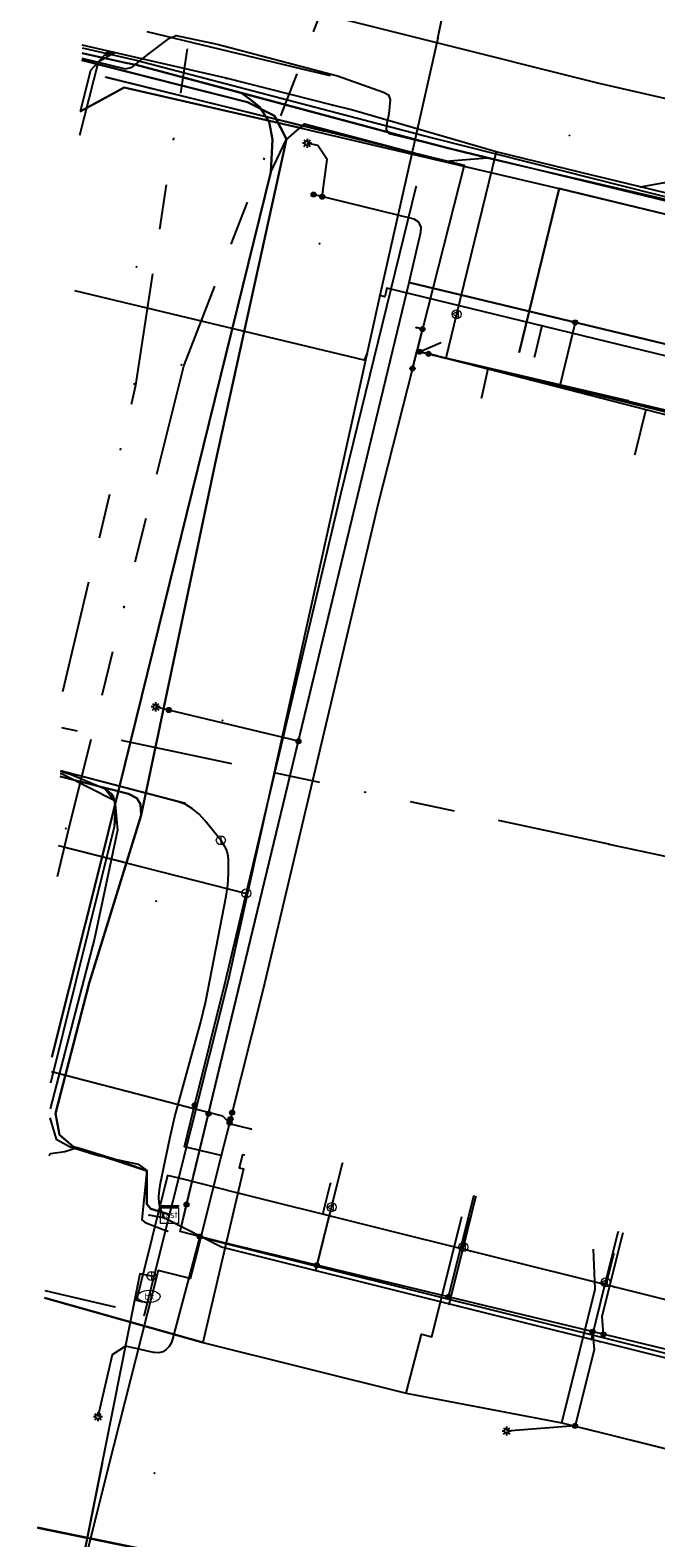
# Model space of a CAD drawing. Header units: metres. Extents: x 253430 to 254090, y 592748 to 593165.
# Tile 41 of 146: x 253438 to 253466, y 593046 to 593113. Entities that reach past the tile are written whole.
import ezdxf
from ezdxf.enums import TextEntityAlignment as Align
from ezdxf.lldxf.tags import DXFTag

# ---------------------------------------------------------------- set-up
doc = ezdxf.new("R2010")
doc.units = ezdxf.units.M
doc.linetypes.add('RI-OVERIG-SO', pattern=[17, 5, -2, 2, -2, 0, -2, 2, -2])
for name, color, linetype in [('B-WE-IE-MEUBILAIR-S', 7, 'Continuous'), ('B-WE-KL-DATA-G', 90, 'KL-DATA-SO'), ('B-WE-KL-DATA_DUCT-G', 90, 'Continuous'), ('B-WE-KL-DATA_HULPSTUK-S', 90, 'Continuous'), ('B-WE-KL-DATA_KABELBED-G', 90, 'Continuous'), ('B-WE-KL-DATA_MANTELBUIS-G', 90, 'Continuous'), ('B-WE-KL-ET_LS-G', 190, 'KL-LS-SO'), ('B-WE-KL-ET_LS_DUCT-G', 190, 'Continuous'), ('B-WE-KL-ET_LS_HULPSTUK-S', 190, 'Continuous'), ('B-WE-KL-ET_LS_KABELBED-G', 190, 'Continuous'), ('B-WE-KL-ET_LS_MANTELBUIS-G', 190, 'Continuous'), ('B-WE-KL-ET_MS-G', 130, 'KL-MS-SO'), ('B-WE-KL-ET_MS_DUCT-G', 130, 'Continuous'), ('B-WE-KL-ET_MS_KABELBED-G', 130, 'Continuous'), ('B-WE-KL-ET_MS_MANTELBUIS-G', 130, 'Continuous'), ('B-WE-KL-GAS_LD-G', 50, 'KL-GAS_LD-SO'), ('B-WE-KL-GAS_LD_HULPSTUK-S', 50, 'Continuous'), ('B-WE-KL-GAS_LD_MANTELBUIS-G', 50, 'Continuous'), ('B-WE-KL-WATER-G', 170, 'KL-WATER-SO'), ('B-WE-KL-WATER-S', 170, 'Continuous'), ('B-WE-KL-WATER_HULPSTUK-S', 170, 'Continuous'), ('B-WE-KL-WATER_MANTELBUIS-G', 170, 'Continuous'), ('B-WE-RI-VRIJVERVAL-G', 210, 'RI-OVERIG-SO'), ('B-WE-RI-VRIJVERVAL_HULPSTUK-S', 210, 'Continuous'), ('V-WE-KL-ET_MS_KABELBED-G', 130, 'V-CONTINUOUS-SO'), ('V-WE-KL-WATER-G', 170, 'V-KL-WATER-SO'), ('V-WE-KL-WATER_HULPSTUK-S', 170, 'Continuous')]:
    doc.layers.add(name, color=color, linetype=linetype)
doc.styles.add('NLCS-ISO', font='txt')
doc.styles.get("Standard").update_dxf_attribs({"font": 'simplex.shx'})
tags = doc.linetypes.add('KL-DATA-SO', pattern='A,4,-1,[101,NLCS.SHX,S=0.5,R=0,X=0,Y=0],-1,4,-1,["D",Standard,S=1,R=0,X=-0.25,Y=-0.5],-1.5', length=12.5).pattern_tags.tags
tags[18] = DXFTag(74, 10)
tags = doc.linetypes.add('KL-GAS_LD-SO', pattern='A,4,-1,[69,NLCS.SHX,S=0.5,R=0,X=0,Y=0],-1,4,-1,["L",Standard,S=1,R=0,X=0.25,Y=-0.5],-2', length=13).pattern_tags.tags
tags[18] = DXFTag(74, 10)
tags = doc.linetypes.add('KL-LS-SO', pattern='A,4,-1,[103,NLCS.SHX,S=0.75,R=0,X=0,Y=0],-1,4,-1,["L",Standard,S=1,R=0,X=0,Y=-0.5],-2', length=13).pattern_tags.tags
tags[18] = DXFTag(74, 10)
tags = doc.linetypes.add('KL-MS-SO', pattern='A,4,-1,[103,NLCS.SHX,S=0.75,R=0,X=0,Y=0],-1,4,-1,["M",Standard,S=1,R=0,X=0,Y=-0.5],-2', length=13).pattern_tags.tags
tags[18] = DXFTag(74, 10)
doc.linetypes.add('KL-WATER-SO', pattern='A,7,-0.5,[168,NLCS.SHX,S=0.75,R=0,X=0.75,Y=0],-2', length=9.5)
doc.linetypes.add('V-CONTINUOUS-SO', pattern='A,3.5,[24,NLCS.SHX,S=0.5,R=0,X=0,Y=0],3.5', length=7)
doc.linetypes.add('V-KL-WATER-SO', pattern='A,3.5,[24,NLCS.SHX,S=0.5,R=0,X=0,Y=0],3.5,-0.5,[168,NLCS.SHX,S=0.75,R=0,X=0.75,Y=0],-2', length=9.5)

# ---------------------------------------------------------------- blocks, each defined once
blk = doc.blocks.new('SKL-WTB_HULP_AFSLUITER-SO')
at = {"color": 0, "linetype": 'ByBlock', "lineweight": 18}
blk.add_lwpolyline([(0, 0.8), (0, -0.8)], dxfattribs=at)
blk.add_circle((0, 0), 1, dxfattribs=at)
at = {"color": 0, "linetype": 'ByBlock', "lineweight": 18, "style": 'NLCS-ISO', "flags": 1}
for tag, p in [('TYPE', (1.5, 0)), ('OMSCHRIJVING', (1.5, -3)), ('LABEL', (1.5, -1.5))]:
    blk.add_attdef(tag, p, '', height=1, dxfattribs=at)
blk = doc.blocks.new('SKL-WTB_HULP_OVERIG-SO')
at = {"color": 0, "linetype": 'ByBlock', "lineweight": 18}
for points in [[(-0.14, 0.14), (0.14, -0.14)], [(0.14, 0.14), (-0.14, -0.14)]]:
    blk.add_lwpolyline(points, dxfattribs=at)
at = {"color": 0, "linetype": 'ByBlock', "lineweight": 18, "style": 'NLCS-ISO', "flags": 1}
for tag, p in [('TYPE', (1.5, 0)), ('OMSCHRIJVING', (1.5, -3)), ('LABEL', (1.5, -1.5))]:
    blk.add_attdef(tag, p, '', height=1, dxfattribs=at)
blk = doc.blocks.new('SKL-WATER_BRANDKRAAN_BRANDPUT-SO')
at = {"color": 0, "linetype": 'ByBlock', "lineweight": 18}
blk.add_ellipse((0, 0), major_axis=(2.5, 0), ratio=0.54, dxfattribs=at)
at = {"color": 0, "linetype": 'ByBlock', "lineweight": 18, "style": 'NLCS-ISO'}
blk.add_text('bk', height=1.5, dxfattribs=at).set_placement((0.16, 0), align=Align.MIDDLE_CENTER)
blk = doc.blocks.new('SKL-WTB_HULP_KAST-SO')
at = {"color": 0, "linetype": 'ByBlock', "lineweight": 18}
for points in [[(-2, 2), (2, 2), (2, 1.68), (-2, 1.68)], [(-2, 1.52), (2, 1.52), (2, -2), (-2, -2)]]:
    blk.add_lwpolyline(points, close=True, dxfattribs=at)
at = {"color": 0, "linetype": 'ByBlock', "lineweight": 18, "style": 'NLCS-ISO'}
blk.add_text('kast', height=1.5, dxfattribs=at).set_placement((0, 0), align=Align.MIDDLE_CENTER)
at = {"color": 0, "linetype": 'ByBlock', "lineweight": 18, "style": 'NLCS-ISO', "flags": 1}
for tag, p in [('TYPE', (2.5, 0)), ('OMSCHRIJVING', (2.5, -3)), ('LABEL', (2.5, -1.5))]:
    blk.add_attdef(tag, p, '', height=1, dxfattribs=at)
blk = doc.blocks.new('SKL-WTB_HULP_MOF-SO')
at = {"linetype": 'ByBlock', "lineweight": 18}
h = blk.add_hatch(color=0, dxfattribs=at)
h.dxf.hatch_style = 1
h.paths.add_polyline_path([(-0.5625, 0, 1), (0.5625, 0, 1)])
at = {"color": 0, "linetype": 'ByBlock', "lineweight": 18}
blk.add_circle((0, 0), 0.5625, dxfattribs=at)
at = {"color": 0, "linetype": 'ByBlock', "lineweight": 18, "style": 'NLCS-ISO', "flags": 1}
for tag, p in [('TYPE', (1.5, 0)), ('OMSCHRIJVING', (1.5, -3)), ('LABEL', (1.5, -1.5))]:
    blk.add_attdef(tag, p, '', height=1, dxfattribs=at)
blk = doc.blocks.new('SKL-WTB_HULP_VERLOOP-SO')
at = {"color": 0, "linetype": 'ByBlock', "lineweight": 18}
for points in [[(0.44, 0.72), (-0.88, 0)], [(0.44, -0.72), (-0.88, 0)], [(0.44, -0.72), (0.44, 0.72)]]:
    blk.add_lwpolyline(points, dxfattribs=at)
blk.add_circle((0, 0), 1, dxfattribs=at)
at = {"color": 0, "linetype": 'ByBlock', "lineweight": 18, "style": 'NLCS-ISO', "flags": 1}
for tag, p in [('TYPE', (1.5, 0)), ('OMSCHRIJVING', (1.5, -3)), ('LABEL', (1.5, -1.5))]:
    blk.add_attdef(tag, p, '', height=1, dxfattribs=at)
blk = doc.blocks.new('SIE-MEUBILAIR_PAAL_LICHTMAST-SO')
for points in [[(-0.62, 0), (-1, 0)], [(-0.71, 0.71), (-0.44, 0.44)], [(0, 1), (0, 0.62)], [(0.44, 0.44), (0.71, 0.71)], [(1, 0), (0.62, 0)], [(-0.71, -0.71), (-0.44, -0.44)], [(0, -0.62), (0, -1)], [(0.44, -0.44), (0.71, -0.71)]]:
    blk.add_lwpolyline(points)
blk.add_circle((0, 0), 0.5)
blk = doc.blocks.new('SRI-HULP_OVERIG-SO')
at = {"color": 0, "linetype": 'ByBlock', "lineweight": 18}
for points in [[(-0.14, 0.14), (0.14, -0.14)], [(0.14, 0.14), (-0.14, -0.14)]]:
    blk.add_lwpolyline(points, dxfattribs=at)
at = {"color": 0, "linetype": 'ByBlock', "lineweight": 18, "style": 'NLCS-ISO', "flags": 1}
for tag, p in [('TYPE', (1.5, 0)), ('OMSCHRIJVING', (1.5, -3)), ('LABEL', (1.5, -1.5))]:
    blk.add_attdef(tag, p, '', height=1, dxfattribs=at)

msp = doc.modelspace()

# ---------------------------------------------------------------- linework, layer by layer
at = {"layer": 'B-WE-KL-DATA-G'}
for points in [[(253440.066, 593111.922), (253442.003, 593111.443), (253442.3, 593111.515), (253442.986, 593112.079), (253443.956, 593112.809), (253444.242, 593112.917), (253446.066, 593112.542), (253451.397, 593111.139), (253453.447, 593110.415), (253453.672, 593110.284), (253453.747, 593110.064), (253453.688, 593109.453), (253453.597, 593109.019), (253453.565, 593108.771), (253453.7, 593108.582), (253470.476, 593104.489), (253491.88, 593099.288), (253521.752, 593092.116), (253544.367, 593086.624), (253544.74, 593086.719), (253545.471, 593087.131), (253546.203, 593087.573), (253546.649, 593087.766), (253549.99, 593086.97)], [(253443.954, 593060.63), (253443.119, 593060.887), (253442.946, 593061.085), (253442.95, 593062.566), (253441.494, 593063.091), (253439.692, 593063.639), (253439.079, 593064.173), (253438.901, 593065.113), (253440.382, 593070.896), (253442.698, 593078.341), (253445.972, 593093.942), (253449.147, 593108.323), (253448.612, 593109.359), (253447.416, 593109.971), (253445.552, 593110.418), (253440.062, 593111.817)], [(253443.954, 593060.63), (253443.119, 593060.887), (253442.946, 593061.085), (253442.95, 593062.566), (253441.494, 593063.091), (253439.692, 593063.639), (253439.079, 593064.173), (253438.901, 593065.113), (253440.382, 593070.896), (253442.698, 593078.341), (253445.972, 593093.942), (253449.147, 593108.323), (253448.612, 593109.359), (253447.416, 593109.971), (253445.552, 593110.418), (253440.062, 593111.817)], [(253443.954, 593060.63), (253443.119, 593060.887), (253442.946, 593061.085), (253442.95, 593062.566), (253441.494, 593063.091), (253439.692, 593063.639), (253439.079, 593064.173), (253438.901, 593065.113), (253440.382, 593070.896), (253442.698, 593078.341), (253445.972, 593093.942), (253449.147, 593108.323), (253448.771, 593109.052), (253441.942, 593110.621), (253439.994, 593109.547)], [(253529.57, 593089.393), (253507.221, 593095.164), (253482.303, 593101.121), (253479.889, 593101.605), (253461.233, 593106.142), (253459.461, 593098.855)], [(253443.954, 593060.63), (253443.119, 593060.887), (253442.946, 593061.085), (253442.95, 593062.566), (253441.494, 593063.091), (253439.692, 593063.639), (253439.079, 593064.173), (253438.901, 593065.113), (253440.382, 593070.896), (253442.698, 593078.341), (253442.661, 593078.824), (253442.499, 593079.099), (253442.131, 593079.292), (253439.103, 593080.059)], [(253443.954, 593060.63), (253443.119, 593060.887), (253442.946, 593061.085), (253442.95, 593062.566), (253441.494, 593063.091), (253439.692, 593063.639), (253439.079, 593064.173), (253438.901, 593065.113), (253440.382, 593070.896), (253442.698, 593078.341), (253442.661, 593078.824), (253442.499, 593079.099), (253442.131, 593079.292), (253439.103, 593080.059)], [(253447.287, 593063.258), (253447.194, 593063.281), (253447.044, 593062.7), (253447.239, 593062.652), (253445.425, 593054.962), (253438.405, 593056.936)], [(253443.954, 593060.63), (253443.119, 593060.887), (253442.946, 593061.085), (253442.95, 593062.566), (253441.494, 593063.091), (253439.877, 593063.583), (253439.307, 593063.408), (253438.67, 593063.325), (253438.595, 593063.232)], [(253443.954, 593060.63), (253443.119, 593060.887), (253442.946, 593061.085), (253442.95, 593062.566), (253441.494, 593063.091), (253439.877, 593063.583), (253439.307, 593063.408), (253438.67, 593063.325), (253438.595, 593063.232)], [(253443.954, 593060.63), (253443.119, 593060.887), (253442.946, 593061.085), (253442.95, 593062.566), (253441.494, 593063.091), (253439.877, 593063.583), (253439.307, 593063.408), (253438.67, 593063.325), (253438.595, 593063.232)], [(253443.954, 593060.63), (253443.119, 593060.887), (253442.946, 593061.085), (253442.95, 593062.566), (253441.494, 593063.091), (253439.877, 593063.583), (253439.307, 593063.408), (253438.67, 593063.325), (253438.595, 593063.232)], [(253443.954, 593060.63), (253443.119, 593060.887), (253442.946, 593061.085), (253442.95, 593062.566), (253441.494, 593063.091), (253439.877, 593063.583), (253439.307, 593063.408), (253438.67, 593063.325), (253438.595, 593063.232)], [(253443.954, 593060.63), (253443.119, 593060.887), (253442.946, 593061.085), (253442.95, 593062.566), (253441.494, 593063.091), (253439.877, 593063.583), (253439.307, 593063.408), (253438.67, 593063.325), (253438.595, 593063.232)], [(253443.954, 593060.63), (253443.119, 593060.887), (253442.946, 593061.085), (253442.95, 593062.566), (253441.494, 593063.091), (253439.877, 593063.583), (253439.307, 593063.408), (253438.67, 593063.325), (253438.595, 593063.232)], [(253443.954, 593060.63), (253443.119, 593060.887), (253442.946, 593061.085), (253442.95, 593062.566), (253441.494, 593063.091), (253439.877, 593063.583), (253439.307, 593063.408), (253438.67, 593063.325), (253438.595, 593063.232)], [(253443.954, 593060.63), (253443.119, 593060.887), (253442.946, 593061.085), (253442.95, 593062.566), (253441.494, 593063.091), (253439.877, 593063.583), (253439.307, 593063.408), (253438.67, 593063.325), (253438.595, 593063.232)], [(253443.954, 593060.63), (253443.119, 593060.887), (253442.946, 593061.085), (253442.95, 593062.566), (253441.494, 593063.091), (253439.877, 593063.583), (253439.307, 593063.408), (253438.67, 593063.325), (253438.595, 593063.232)], [(253438.405, 593056.936), (253445.425, 593054.962), (253454.449, 593052.713), (253455.126, 593055.327), (253455.592, 593055.211), (253456.922, 593060.547)], [(253438.405, 593056.936), (253445.425, 593054.962), (253454.449, 593052.713), (253461.357, 593051.399), (253462.833, 593057.322), (253462.754, 593059.094)], [(253438.405, 593056.936), (253445.425, 593054.962), (253454.449, 593052.713), (253461.357, 593051.399), (253467.373, 593049.9), (253468.969, 593057.545)], [(253438.405, 593056.936), (253445.425, 593054.962), (253454.449, 593052.713), (253461.357, 593051.399), (253473.486, 593048.376), (253474.888, 593054.004)], [(253438.405, 593056.936), (253445.425, 593054.962), (253454.449, 593052.713), (253461.357, 593051.399), (253473.486, 593048.376), (253476.516, 593047.725), (253477.761, 593053.288)], [(253438.405, 593056.936), (253445.425, 593054.962), (253454.449, 593052.713), (253461.357, 593051.399), (253473.486, 593048.376), (253482.528, 593046.432), (253483.934, 593051.75)], [(253438.405, 593056.936), (253445.425, 593054.962), (253454.449, 593052.713), (253461.357, 593051.399), (253473.486, 593048.376), (253482.528, 593046.432), (253488.932, 593044.836), (253490.262, 593050.173)], [(253459.737, 593042.315), (253438.097, 593046.744)]]:
    msp.add_lwpolyline(points, dxfattribs=at)
at = {"layer": 'B-WE-KL-DATA_DUCT-G'}
for points in [[(253443.954, 593060.63), (253443.119, 593060.887), (253442.946, 593061.085), (253442.95, 593062.566), (253439.877, 593063.583), (253439.692, 593063.639), (253439.079, 593064.173), (253438.901, 593065.113), (253440.382, 593070.896), (253442.698, 593078.341), (253445.972, 593093.942), (253449.147, 593108.323), (253448.612, 593109.359), (253447.416, 593109.971), (253440.063, 593111.821)], [(253443.954, 593060.63), (253443.119, 593060.887), (253442.946, 593061.085), (253442.95, 593062.566), (253439.877, 593063.583), (253439.692, 593063.639), (253439.079, 593064.173), (253438.901, 593065.113), (253440.382, 593070.896), (253442.698, 593078.341), (253445.972, 593093.942), (253449.147, 593108.323), (253448.612, 593109.359), (253447.416, 593109.971), (253440.063, 593111.821)], [(253440.063, 593111.821), (253447.416, 593109.971), (253448.612, 593109.359), (253449.147, 593108.323), (253445.972, 593093.942), (253442.698, 593078.341), (253440.382, 593070.896), (253438.901, 593065.113), (253439.079, 593064.173), (253439.692, 593063.639), (253439.877, 593063.583), (253442.95, 593062.566), (253442.946, 593061.085), (253443.119, 593060.887), (253443.954, 593060.63)], [(253443.954, 593060.63), (253443.119, 593060.887), (253442.946, 593061.085), (253442.95, 593062.566), (253439.877, 593063.583), (253439.307, 593063.408), (253438.67, 593063.325), (253438.595, 593063.232)], [(253443.806, 593060.676), (253443.119, 593060.887), (253442.946, 593061.085), (253442.95, 593062.566), (253439.877, 593063.583), (253439.307, 593063.408), (253438.67, 593063.325), (253438.595, 593063.232)], [(253438.097, 593046.743), (253487.304, 593036.646)]]:
    msp.add_lwpolyline(points, dxfattribs=at)
at = {"layer": 'B-WE-KL-DATA_KABELBED-G'}
for points in [[(253440.063, 593111.821), (253447.416, 593109.971), (253448.612, 593109.359), (253448.771, 593109.052)], [(253439.994, 593109.547), (253441.942, 593110.621)], [(253441.122, 593111.069), (253457.027, 593107.165), (253455.175, 593099.897), (253454.933, 593098.947), (253454.927, 593098.925), (253454.927, 593098.924)], [(253450.837, 593108.668), (253441.129, 593111.068)], [(253441.942, 593110.621), (253448.771, 593109.052)], [(253442.698, 593078.341), (253445.972, 593093.942), (253449.147, 593108.323), (253448.771, 593109.052)], [(253448.771, 593109.052), (253449.932, 593108.785)], [(253449.932, 593108.785), (253461.233, 593106.142)], [(253446.252, 593063.244), (253446.251, 593063.244), (253444.612, 593063.629), (253445.036, 593065.333), (253446.458, 593071.039), (253451.552, 593092.573), (253454.89, 593106.211)], [(253459.461, 593098.855), (253461.233, 593106.142)], [(253461.233, 593106.142), (253468.035, 593104.488)], [(253455.046, 593098.896), (253455.046, 593098.897), (253454.933, 593098.947), (253455.175, 593099.897), (253454.894, 593099.966)], [(253455.046, 593098.896), (253455.075, 593098.909), (253455.965, 593099.29)], [(253454.927, 593098.924), (253454.73, 593098.153), (253453.203, 593092.167), (253448.109, 593070.626), (253446.617, 593064.702), (253446.605, 593064.656), (253446.605, 593064.655)], [(253454.73, 593098.153), (253454.927, 593098.925), (253454.933, 593098.947), (253455.075, 593098.909), (253455.693, 593098.745), (253455.76, 593098.727), (253455.824, 593098.71), (253455.95, 593098.678), (253455.952, 593098.677), (253456.108, 593098.638), (253456.114, 593098.636), (253458.071, 593098.135), (253465.085, 593096.34), (253465.084, 593096.338), (253465.082, 593096.328), (253464.588, 593094.356)], [(253454.73, 593098.153), (253454.927, 593098.925), (253454.933, 593098.947), (253455.075, 593098.909), (253455.693, 593098.745), (253455.76, 593098.727), (253455.824, 593098.71), (253455.95, 593098.678), (253455.952, 593098.677), (253456.108, 593098.638), (253456.114, 593098.636), (253458.071, 593098.134), (253465.084, 593096.338), (253476.04, 593093.53)], [(253454.73, 593098.153), (253454.927, 593098.925), (253454.933, 593098.947), (253455.075, 593098.909), (253455.693, 593098.745), (253455.76, 593098.727), (253455.824, 593098.71), (253456.014, 593098.662), (253456.295, 593098.592), (253458.074, 593098.145), (253458.071, 593098.135), (253458.071, 593098.134), (253458.071, 593098.132), (253457.791, 593096.861)], [(253454.73, 593098.153), (253454.927, 593098.925), (253454.933, 593098.947), (253455.075, 593098.909), (253455.693, 593098.745), (253455.76, 593098.727), (253455.824, 593098.71), (253455.941, 593098.68), (253456.085, 593098.643), (253458.071, 593098.132), (253465.082, 593096.328), (253470.76, 593094.867), (253470.384, 593093.239)], [(253455.823, 593098.71), (253455.059, 593098.893), (253455.052, 593098.895), (253455.046, 593098.896), (253455.046, 593098.897), (253454.927, 593098.925), (253454.927, 593098.925), (253454.927, 593098.925)], [(253455.046, 593098.896), (253455.052, 593098.895), (253455.059, 593098.893), (253455.941, 593098.68), (253455.95, 593098.678), (253455.952, 593098.677), (253456.014, 593098.662), (253458.67, 593098.021)], [(253455.046, 593098.896), (253455.052, 593098.895), (253455.059, 593098.893), (253455.693, 593098.745), (253464.277, 593096.737)], [(253455.046, 593098.896), (253455.052, 593098.895), (253455.059, 593098.893), (253455.76, 593098.727), (253471.103, 593095.092)], [(253455.046, 593098.896), (253455.052, 593098.895), (253455.059, 593098.893), (253456.085, 593098.643), (253456.108, 593098.638), (253456.114, 593098.636), (253456.295, 593098.592), (253476.384, 593093.694)], [(253439.103, 593080.059), (253442.131, 593079.292), (253442.499, 593079.099), (253442.661, 593078.824), (253442.698, 593078.341)], [(253439.877, 593063.583), (253439.692, 593063.639), (253439.079, 593064.173), (253438.901, 593065.113), (253440.382, 593070.896), (253442.698, 593078.341)], [(253438.724, 593066.973), (253445.036, 593065.333), (253446.298, 593065.005), (253446.617, 593064.702), (253446.629, 593064.691)], [(253446.605, 593064.655), (253446.596, 593064.618), (253446.251, 593063.244), (253446.251, 593063.244)], [(253447.58, 593064.421), (253446.605, 593064.656), (253446.605, 593064.656)], [(253439.877, 593063.583), (253439.307, 593063.408), (253438.67, 593063.325), (253438.595, 593063.232)], [(253443.806, 593060.676), (253443.119, 593060.887), (253442.946, 593061.085), (253442.95, 593062.566), (253439.877, 593063.583)], [(253446.251, 593063.244), (253445.34, 593059.62)], [(253447.287, 593063.258), (253447.194, 593063.281), (253447.044, 593062.7), (253447.239, 593062.652), (253445.425, 593054.962)], [(253443.954, 593060.63), (253443.806, 593060.676)], [(253454.449, 593052.713), (253455.126, 593055.327), (253455.592, 593055.211), (253456.922, 593060.547)], [(253445.34, 593059.62), (253445.152, 593058.878), (253444.876, 593057.788), (253443.45, 593058.149), (253441.229, 593049.418), (253437.771, 593035.544)], [(253445.34, 593059.62), (253446.311, 593059.378), (253468.157, 593053.933), (253467.601, 593051.705), (253470.219, 593051.045), (253494.947, 593044.985), (253500, 593043.726), (253511.297, 593040.913), (253511.341, 593040.905), (253511.053, 593039.648), (253511.048, 593039.627), (253501.932, 593000), (253500.376, 592993.235)], [(253461.357, 593051.399), (253462.833, 593057.322), (253462.754, 593059.094)], [(253438.405, 593056.936), (253445.425, 593054.962)], [(253445.425, 593054.962), (253454.449, 593052.713)], [(253454.449, 593052.713), (253461.357, 593051.399)], [(253461.357, 593051.399), (253467.373, 593049.9)], [(253438.097, 593046.743), (253487.304, 593036.646), (253494.957, 593035.038), (253495.981, 593034.572), (253496.845, 593033.31), (253496.731, 593031.564), (253486.957, 593001.415), (253485.285, 592994.516), (253485.25, 592990.261), (253485.996, 592988.948), (253487.723, 592987.791), (253492.283, 592985.832), (253494.439, 592985.291), (253495.283, 592985.408), (253495.837, 592985.745)]]:
    msp.add_lwpolyline(points, dxfattribs=at)
at = {"layer": 'B-WE-KL-DATA_MANTELBUIS-G'}
for points in [[(253446.067, 593112.542), (253451.397, 593111.138)], [(253450.837, 593108.668), (253441.129, 593111.068)], [(253449.932, 593108.785), (253441.942, 593110.621)]]:
    msp.add_lwpolyline(points, dxfattribs=at)
at = {"layer": 'B-WE-KL-ET_LS-G'}
for points in [[(253440.205, 593116.523), (253463.003, 593110.811), (253483.52, 593106.124), (253508.429, 593100.133), (253518.39, 593097.863)], [(253441.25, 593112.107), (253441.035, 593112.026), (253440.446, 593111.365), (253439.994, 593109.555)], [(253440.079, 593112.369), (253442.48, 593111.833), (253455.622, 593108.388), (253481.204, 593101.921), (253486.515, 593100.604), (253498.799, 593097.577), (253502.115, 593096.774), (253515.144, 593093.819), (253516.01, 593093.606), (253530.674, 593089.936), (253530.782, 593089.002), (253530.802, 593088.706)], [(253440.079, 593112.369), (253442.48, 593111.833), (253455.622, 593108.388), (253481.204, 593101.921), (253486.515, 593100.604), (253498.799, 593097.577), (253502.115, 593096.774), (253515.144, 593093.819), (253516.01, 593093.606), (253530.674, 593089.936), (253530.782, 593089.002), (253530.802, 593088.706)], [(253450.729, 593105.77), (253450.948, 593107.429), (253450.526, 593108.036), (253450.054, 593108.145)], [(253445.685, 593065.1), (253454.583, 593101.966), (253455.095, 593104.195), (253455.11, 593104.423), (253455.007, 593104.639), (253454.81, 593104.774), (253450.343, 593105.864)], [(253444.712, 593061.069), (253454.583, 593101.966), (253479.021, 593096.092), (253480.64, 593097.25), (253481.51, 593097.861), (253506.359, 593091.62), (253517.089, 593088.565), (253525.723, 593086.746), (253528.778, 593086.09), (253529.55, 593089.498)], [(253461.947, 593100.196), (253461.264, 593097.387)], [(253443.921, 593083.007), (253443.338, 593083.148)], [(253449.672, 593081.62), (253443.921, 593083.007)], [(253438.693, 593066.469), (253441.515, 593077.839), (253441.56, 593078.624), (253441.521, 593078.937), (253441.102, 593079.49), (253439.584, 593080.133), (253439.11, 593080.284)], [(253503.181, 593039.631), (253505.003, 593043.093), (253505.411, 593044.876), (253500.782, 593046.021), (253470.841, 593053.479), (253446.313, 593059.385), (253444.426, 593059.884), (253445.685, 593065.1)], [(253450.494, 593058.378), (253451.629, 593062.896)], [(253503.181, 593039.631), (253505.003, 593043.093), (253505.411, 593044.876), (253500.782, 593046.021), (253470.841, 593053.479), (253446.313, 593059.385), (253444.426, 593059.884), (253444.712, 593061.069)], [(253456.327, 593056.974), (253457.452, 593061.445)], [(253463.209, 593055.316), (253463.148, 593056.103), (253464.067, 593059.797)], [(253445.291, 593059.655), (253444.091, 593055.11), (253444.031, 593054.933), (253443.939, 593054.773), (253443.809, 593054.642), (253443.65, 593054.549), (253443.473, 593054.501), (253443.289, 593054.507), (253443.243, 593054.516), (253442.266, 593054.728), (253442.004, 593054.789), (253441.404, 593054.416), (253440.775, 593051.663)], [(253462.722, 593055.433), (253462.785, 593054.648), (253461.939, 593051.254)], [(253461.939, 593051.254), (253458.907, 593051.029)]]:
    msp.add_lwpolyline(points, dxfattribs=at)
at = {"layer": 'B-WE-KL-ET_LS_DUCT-G'}
msp.add_lwpolyline([(253442.48, 593111.833), (253455.622, 593108.388)], dxfattribs=at)
at = {"layer": 'B-WE-KL-ET_LS_KABELBED-G'}
for points in [[(253440.205, 593116.523), (253463.003, 593110.811), (253483.52, 593106.124), (253508.429, 593100.133), (253518.39, 593097.863)], [(253440.079, 593112.369), (253442.48, 593111.833)], [(253442.48, 593111.833), (253455.622, 593108.388)], [(253455.622, 593108.388), (253481.204, 593101.921), (253486.515, 593100.604), (253498.799, 593097.577), (253502.115, 593096.774), (253515.144, 593093.819), (253516.01, 593093.606), (253530.674, 593089.936)], [(253454.583, 593101.966), (253455.095, 593104.195), (253455.11, 593104.423), (253455.007, 593104.639), (253454.81, 593104.774), (253450.343, 593105.864)], [(253445.685, 593065.1), (253454.583, 593101.966)], [(253517.089, 593088.565), (253506.359, 593091.62), (253481.51, 593097.861), (253480.64, 593097.25), (253479.021, 593096.092), (253454.583, 593101.966)], [(253438.693, 593066.469), (253441.515, 593077.839), (253441.574, 593078.229), (253441.56, 593078.624), (253441.521, 593078.937), (253441.476, 593079.12), (253441.391, 593079.274), (253441.266, 593079.397), (253441.102, 593079.49), (253439.584, 593080.133), (253439.21, 593080.272), (253439.111, 593080.299)], [(253444.712, 593061.069), (253445.685, 593065.1)], [(253503.181, 593039.631), (253505.003, 593043.093), (253505.411, 593044.876), (253500.782, 593046.021), (253470.841, 593053.479), (253446.313, 593059.385), (253444.426, 593059.884), (253444.712, 593061.069)]]:
    msp.add_lwpolyline(points, dxfattribs=at)
at = {"layer": 'B-WE-KL-ET_LS_MANTELBUIS-G'}
msp.add_lwpolyline([(253442.48, 593111.833), (253455.622, 593108.388)], dxfattribs=at)
at = {"layer": 'B-WE-KL-ET_MS-G'}
for points in [[(253438.727, 593067.604), (253440.981, 593076.549), (253448.45, 593106.866), (253448.515, 593108.316), (253448.377, 593109.099), (253447.941, 593109.758), (253447.512, 593110.094), (253447.135, 593110.372), (253442.476, 593111.619), (253442, 593111.716), (253440.072, 593112.138)], [(253438.727, 593067.604), (253440.981, 593076.549), (253448.45, 593106.866), (253448.515, 593108.316), (253448.377, 593109.099), (253447.941, 593109.758), (253447.512, 593110.094), (253447.135, 593110.372), (253442.476, 593111.619), (253442, 593111.716), (253440.072, 593112.138)], [(253438.727, 593067.604), (253440.981, 593076.549), (253448.45, 593106.866), (253448.515, 593108.316), (253448.377, 593109.099), (253447.941, 593109.758), (253447.512, 593110.094), (253447.135, 593110.372), (253442.476, 593111.619), (253442, 593111.716), (253440.072, 593112.138)], [(253440.072, 593112.138), (253442, 593111.716), (253442.476, 593111.619), (253455.294, 593108.189), (253458.04, 593107.497), (253482.552, 593101.807), (253497.925, 593097.972), (253503.993, 593096.48), (253517.312, 593093.267), (253518.139, 593093.205), (253519.062, 593093.386), (253520.099, 593093.701), (253521.837, 593093.77)], [(253440.072, 593112.138), (253442, 593111.716), (253442.476, 593111.619), (253455.294, 593108.189), (253458.04, 593107.497), (253482.552, 593101.807), (253497.925, 593097.972), (253503.993, 593096.48), (253517.312, 593093.267), (253518.139, 593093.205), (253519.062, 593093.386), (253520.099, 593093.701), (253521.837, 593093.77)], [(253440.072, 593112.138), (253442, 593111.716), (253442.476, 593111.619), (253455.294, 593108.189), (253458.04, 593107.497), (253482.552, 593101.807), (253497.925, 593097.972), (253503.993, 593096.48), (253517.312, 593093.267), (253518.139, 593093.205), (253519.062, 593093.386), (253520.099, 593093.701), (253521.837, 593093.77)], [(253438.727, 593067.604), (253440.981, 593076.549), (253448.45, 593106.866), (253449.129, 593108.291), (253449.942, 593109), (253451.116, 593108.695), (253456.2, 593107.354), (253458.04, 593107.497), (253482.552, 593101.807), (253497.925, 593097.972), (253503.993, 593096.48), (253517.312, 593093.267), (253518.139, 593093.205), (253519.062, 593093.386), (253520.099, 593093.701), (253521.837, 593093.77)], [(253438.727, 593067.604), (253440.981, 593076.549), (253448.45, 593106.866), (253449.129, 593108.291), (253449.942, 593109), (253451.116, 593108.695), (253456.2, 593107.354), (253458.04, 593107.497), (253482.552, 593101.807), (253497.925, 593097.972), (253503.993, 593096.48), (253517.312, 593093.267), (253518.139, 593093.205), (253519.062, 593093.386), (253520.099, 593093.701), (253521.837, 593093.77)], [(253438.727, 593067.604), (253440.981, 593076.549), (253448.45, 593106.866), (253449.129, 593108.291), (253449.942, 593109), (253451.116, 593108.695), (253456.2, 593107.354), (253458.04, 593107.497), (253482.552, 593101.807), (253497.925, 593097.972), (253503.993, 593096.48), (253517.312, 593093.267), (253518.139, 593093.205), (253519.062, 593093.386), (253520.099, 593093.701), (253521.837, 593093.77)]]:
    msp.add_lwpolyline(points, dxfattribs=at)
at = {"layer": 'B-WE-KL-ET_MS_DUCT-G'}
for points in [[(253442.953, 593113.096), (253450.199, 593111.358), (253451.078, 593111.152)], [(253442.476, 593111.619), (253447.135, 593110.372)], [(253456.377, 593107.916), (253455.294, 593108.189), (253447.135, 593110.372)], [(253451.116, 593108.695), (253456.2, 593107.354)]]:
    msp.add_lwpolyline(points, dxfattribs=at)
at = {"layer": 'B-WE-KL-ET_MS_KABELBED-G'}
for points in [[(253440.072, 593112.138), (253442, 593111.716), (253442.476, 593111.619)], [(253442.476, 593111.619), (253447.135, 593110.372)], [(253447.135, 593110.372), (253455.294, 593108.189), (253456.377, 593107.916)], [(253448.45, 593106.866), (253449.129, 593108.291), (253449.942, 593109), (253451.116, 593108.695)], [(253451.116, 593108.695), (253456.2, 593107.354)], [(253456.377, 593107.916), (253458.04, 593107.497)], [(253456.2, 593107.354), (253458.04, 593107.497)], [(253458.04, 593107.497), (253482.552, 593101.807), (253497.925, 593097.972), (253503.993, 593096.48), (253517.312, 593093.267), (253518.139, 593093.205), (253519.062, 593093.386), (253520.099, 593093.701), (253521.837, 593093.77)], [(253448.45, 593106.866), (253440.981, 593076.549), (253438.727, 593067.604)]]:
    msp.add_lwpolyline(points, dxfattribs=at)
at = {"layer": 'B-WE-KL-ET_MS_MANTELBUIS-G'}
for points in [[(253442.953, 593113.096), (253450.199, 593111.358), (253451.078, 593111.152)], [(253442.476, 593111.619), (253447.135, 593110.372)], [(253456.377, 593107.916), (253455.294, 593108.189), (253447.135, 593110.372)], [(253451.116, 593108.695), (253456.2, 593107.354)]]:
    msp.add_lwpolyline(points, dxfattribs=at)
at = {"layer": 'B-WE-KL-GAS_LD-G'}
for points in [[(253464.847, 593106.21), (253466.243, 593106.462), (253470.767, 593117.192), (253472.334, 593123.718)], [(253441.509, 593112.16), (253440.783, 593111.735), (253439.962, 593108.482)], [(253446.465, 593111.022), (253440.083, 593112.488)], [(253451.188, 593109.836), (253446.465, 593111.022)], [(253519.039, 593093.787), (253502.056, 593097.238), (253462.197, 593106.849), (253458.436, 593107.759), (253452.023, 593109.626), (253451.188, 593109.836)], [(253458.436, 593107.759), (253456.685, 593100.559)], [(253456.685, 593100.559), (253456.212, 593098.616)], [(253439.107, 593080.193), (253439.189, 593080.178), (253441.521, 593078.998), (253441.643, 593077.672), (253440.628, 593072.867), (253438.658, 593065.319)], [(253446.229, 593077.232), (253445.52, 593078.106), (253445.262, 593078.386), (253444.971, 593078.631), (253444.647, 593078.826), (253444.292, 593078.956), (253439.111, 593080.315)], [(253443.733, 593060.463), (253443.575, 593060.848), (253443.494, 593061.13), (253443.478, 593061.423), (253443.506, 593061.721), (253443.554, 593062.015), (253443.96, 593064.009), (253444.192, 593064.981), (253445.334, 593069.118), (253445.562, 593070.091), (253446.465, 593074.75), (253446.538, 593075.243), (253446.565, 593075.741), (253446.57, 593076.365), (253446.56, 593076.523), (253446.529, 593076.674), (253446.475, 593076.82), (253446.4, 593076.959), (253446.229, 593077.232)], [(253438.646, 593064.918), (253438.922, 593063.978), (253439.551, 593063.629), (253440.784, 593063.249), (253442.557, 593062.862), (253442.94, 593062.577), (253442.726, 593060.393), (253442.868, 593060.277), (253443.86, 593059.89)], [(253451.142, 593060.958), (253451.629, 593062.897)], [(253456.991, 593059.191), (253457.547, 593061.422)], [(253524.347, 592984.812), (253510.79, 592988.11), (253500.739, 592990.652), (253501.523, 592993.936), (253495.954, 592995.266), (253507.775, 593043.901), (253470.749, 593053.111), (253466.334, 593054.168), (253446.263, 593059.185), (253443.733, 593060.463), (253443.048, 593060.608)], [(253450.436, 593058.142), (253451.142, 593060.958)], [(253463.298, 593057.619), (253463.854, 593059.85)], [(253456.36, 593056.661), (253456.991, 593059.191)], [(253462.666, 593055.085), (253463.298, 593057.619)]]:
    msp.add_lwpolyline(points, dxfattribs=at)
at = {"layer": 'B-WE-KL-GAS_LD_MANTELBUIS-G'}
msp.add_lwpolyline([(253444.663, 593078.858), (253439.111, 593080.314)], dxfattribs=at)
at = {"layer": 'B-WE-KL-WATER-G'}
for points in [[(253455.855, 593112.802), (253457.624, 593121.354)], [(253455.855, 593112.802), (253453.284, 593101.386)], [(253452.711, 593098.798), (253452.593, 593098.522), (253439.754, 593101.601)], [(253453.284, 593101.386), (253446.558, 593071.017), (253443.254, 593057.879)], [(253503.823, 593091.771), (253481.941, 593097.093), (253475.136, 593096.485), (253473.104, 593096.977), (253453.598, 593101.722), (253453.505, 593101.333), (253453.284, 593101.386)], [(253460.472, 593100.049), (253460.141, 593098.689)], [(253439.011, 593077.003), (253447.361, 593074.873)], [(253447.361, 593074.873), (253447.409, 593074.861)], [(253444.565, 593062.196), (253443.87, 593062.369), (253442.489, 593056.837), (253442.723, 593056.776)], [(253493.392, 593048.259), (253470.935, 593053.856), (253469.407, 593055.993), (253446.873, 593061.609), (253444.565, 593062.196)], [(253451.145, 593060.544), (253450.757, 593060.641), (253451.096, 593062)], [(253457.307, 593059.009), (253456.919, 593059.106), (253457.257, 593060.464)], [(253463.711, 593057.413), (253463.323, 593057.51), (253463.661, 593058.868)], [(253443.154, 593057.899), (253442.638, 593058.002), (253438.574, 593037.637), (253437.986, 593037.258), (253437.809, 593037.218)], [(253443.254, 593057.879), (253443.033, 593057)], [(253443.254, 593057.879), (253443.154, 593057.899)], [(253442.962, 593056.716), (253442.723, 593056.776)], [(253442.962, 593056.716), (253442.822, 593056.161)], [(253443.033, 593057), (253442.962, 593056.716)]]:
    msp.add_lwpolyline(points, dxfattribs=at)
at = {"layer": 'B-WE-KL-WATER_MANTELBUIS-G'}
for points in [[(253439.011, 593077.003), (253441.894, 593076.268)], [(253440.959, 593049.589), (253438.98, 593039.672)]]:
    msp.add_lwpolyline(points, dxfattribs=at)
at = {"layer": 'B-WE-RI-VRIJVERVAL-G'}
for points in [[(253442.46, 593097.41), (253445.98, 593120.34)], [(253452.13, 593117.75), (253444.59, 593098.3)], [(253444.59, 593098.3), (253439.47, 593077.72)], [(253439.217, 593083.828), (253442.46, 593097.41)], [(253463.44, 593077.06), (253439.169, 593082.222)], [(253439.47, 593077.72), (253438.969, 593075.611)], [(253463.44, 593077.06), (253498.29, 593069.6)]]:
    msp.add_lwpolyline(points, dxfattribs=at)
at = {"layer": 'V-WE-KL-ET_MS_KABELBED-G'}
for points in [[(253442.953, 593113.096), (253450.199, 593111.358), (253451.078, 593111.152)], [(253447.135, 593110.372), (253447.512, 593110.094), (253447.941, 593109.758), (253448.377, 593109.099), (253448.515, 593108.316), (253448.45, 593106.866)]]:
    msp.add_lwpolyline(points, dxfattribs=at)
at = {"layer": 'V-WE-KL-WATER-G'}
msp.add_lwpolyline([(253438.415, 593057.266), (253441.52, 593056.54)], dxfattribs=at)

# ---------------------------------------------------------------- block references
at = {"layer": 'B-WE-IE-MEUBILAIR-S', "xscale": 0.2, "yscale": 0.2, "zscale": 0.2}
for p in [(253450.054, 593108.145), (253443.338, 593083.148), (253440.775, 593051.663), (253458.907, 593051.029)]:
    msp.add_blockref('SIE-MEUBILAIR_PAAL_LICHTMAST-SO', p, dxfattribs=at)
at = {"layer": 'B-WE-KL-DATA_HULPSTUK-S', "xscale": 0.2, "yscale": 0.2, "zscale": 0.2}
for name, p in [('SKL-WTB_HULP_OVERIG-SO', (253441.122, 593111.069)), ('SKL-WTB_HULP_OVERIG-SO', (253454.89, 593106.211)), ('SKL-WTB_HULP_OVERIG-SO', (253454.894, 593099.965)), ('SKL-WTB_HULP_MOF-SO', (253455.175, 593099.897)), ('SKL-WTB_HULP_OVERIG-SO', (253455.965, 593099.29)), ('SKL-WTB_HULP_OVERIG-SO', (253454.927, 593098.925)), ('SKL-WTB_HULP_OVERIG-SO', (253454.927, 593098.924)), ('SKL-WTB_HULP_OVERIG-SO', (253454.927, 593098.924)), ('SKL-WTB_HULP_MOF-SO', (253455.046, 593098.896)), ('SKL-WTB_HULP_OVERIG-SO', (253455.046, 593098.896)), ('SKL-WTB_HULP_OVERIG-SO', (253455.046, 593098.896)), ('SKL-WTB_HULP_OVERIG-SO', (253455.046, 593098.896)), ('SKL-WTB_HULP_OVERIG-SO', (253455.046, 593098.896)), ('SKL-WTB_HULP_OVERIG-SO', (253455.046, 593098.896)), ('SKL-WTB_HULP_OVERIG-SO', (253455.046, 593098.896)), ('SKL-WTB_HULP_MOF-SO', (253455.441, 593098.802)), ('SKL-WTB_HULP_OVERIG-SO', (253455.823, 593098.71)), ('SKL-WTB_HULP_MOF-SO', (253454.73, 593098.153)), ('SKL-WTB_HULP_MOF-SO', (253454.73, 593098.153)), ('SKL-WTB_HULP_OVERIG-SO', (253454.73, 593098.153)), ('SKL-WTB_HULP_OVERIG-SO', (253454.73, 593098.153)), ('SKL-WTB_HULP_OVERIG-SO', (253454.73, 593098.153)), ('SKL-WTB_HULP_OVERIG-SO', (253454.73, 593098.153)), ('SKL-WTB_HULP_OVERIG-SO', (253458.67, 593098.021)), ('SKL-WTB_HULP_OVERIG-SO', (253457.791, 593096.861)), ('SKL-WTB_HULP_OVERIG-SO', (253464.277, 593096.737)), ('SKL-WTB_HULP_OVERIG-SO', (253464.589, 593094.356)), ('SKL-WTB_HULP_MOF-SO', (253445.074, 593065.483)), ('SKL-WTB_HULP_MOF-SO', (253446.729, 593065.149)), ('SKL-WTB_HULP_MOF-SO', (253446.617, 593064.702)), ('SKL-WTB_HULP_MOF-SO', (253446.658, 593064.863)), ('SKL-WTB_HULP_OVERIG-SO', (253446.605, 593064.656)), ('SKL-WTB_HULP_OVERIG-SO', (253446.605, 593064.655)), ('SKL-WTB_HULP_OVERIG-SO', (253446.605, 593064.655)), ('SKL-WTB_HULP_OVERIG-SO', (253446.629, 593064.691)), ('SKL-WTB_HULP_OVERIG-SO', (253447.58, 593064.421)), ('SKL-WTB_HULP_OVERIG-SO', (253446.251, 593063.244)), ('SKL-WTB_HULP_OVERIG-SO', (253446.251, 593063.244)), ('SKL-WTB_HULP_OVERIG-SO', (253446.252, 593063.244)), ('SKL-WTB_HULP_KAST-SO', (253443.954, 593060.63)), ('SKL-WTB_HULP_OVERIG-SO', (253445.34, 593059.62)), ('SKL-WTB_HULP_OVERIG-SO', (253445.34, 593059.62)), ('SKL-WTB_HULP_OVERIG-SO', (253445.34, 593059.62))]:
    msp.add_blockref(name, p, dxfattribs=at)
at = {"layer": 'B-WE-KL-ET_LS_HULPSTUK-S', "xscale": 0.2, "yscale": 0.2, "zscale": 0.2}
for name, p in [('SKL-WTB_HULP_MOF-SO', (253441.25, 593112.107)), ('SKL-WTB_HULP_MOF-SO', (253450.343, 593105.864)), ('SKL-WTB_HULP_MOF-SO', (253450.729, 593105.77)), ('SKL-WTB_HULP_MOF-SO', (253461.947, 593100.196)), ('SKL-WTB_HULP_OVERIG-SO', (253461.264, 593097.387)), ('SKL-WTB_HULP_MOF-SO', (253443.921, 593083.007)), ('SKL-WTB_HULP_MOF-SO', (253449.672, 593081.62)), ('SKL-WTB_HULP_MOF-SO', (253445.685, 593065.1)), ('SKL-WTB_HULP_OVERIG-SO', (253451.629, 593062.896)), ('SKL-WTB_HULP_MOF-SO', (253444.712, 593061.069)), ('SKL-WTB_HULP_OVERIG-SO', (253457.452, 593061.445)), ('SKL-WTB_HULP_MOF-SO', (253445.291, 593059.655)), ('SKL-WTB_HULP_OVERIG-SO', (253464.067, 593059.797)), ('SKL-WTB_HULP_MOF-SO', (253450.494, 593058.378)), ('SKL-WTB_HULP_MOF-SO', (253456.327, 593056.974)), ('SKL-WTB_HULP_MOF-SO', (253462.722, 593055.433)), ('SKL-WTB_HULP_MOF-SO', (253463.209, 593055.316)), ('SKL-WTB_HULP_MOF-SO', (253461.939, 593051.254))]:
    msp.add_blockref(name, p, dxfattribs=at)
at = {"layer": 'B-WE-KL-GAS_LD_HULPSTUK-S', "xscale": 0.2, "yscale": 0.2, "zscale": 0.2}
for name, p in [('SKL-WTB_HULP_OVERIG-SO', (253441.509, 593112.16)), ('SKL-WTB_HULP_OVERIG-SO', (253446.465, 593111.022)), ('SKL-WTB_HULP_OVERIG-SO', (253451.188, 593109.836)), ('SKL-WTB_HULP_OVERIG-SO', (253458.436, 593107.759)), ('SKL-WTB_HULP_OVERIG-SO', (253464.847, 593106.21)), ('SKL-WTB_HULP_VERLOOP-SO', (253456.685, 593100.559)), ('SKL-WTB_HULP_OVERIG-SO', (253456.212, 593098.616)), ('SKL-WTB_HULP_AFSLUITER-SO', (253446.229, 593077.232)), ('SKL-WTB_HULP_OVERIG-SO', (253451.629, 593062.897)), ('SKL-WTB_HULP_VERLOOP-SO', (253451.142, 593060.958)), ('SKL-WTB_HULP_OVERIG-SO', (253457.547, 593061.422)), ('SKL-WTB_HULP_OVERIG-SO', (253443.048, 593060.608)), ('SKL-WTB_HULP_OVERIG-SO', (253443.733, 593060.463)), ('SKL-WTB_HULP_OVERIG-SO', (253443.86, 593059.89)), ('SKL-WTB_HULP_OVERIG-SO', (253463.854, 593059.85)), ('SKL-WTB_HULP_VERLOOP-SO', (253456.991, 593059.191)), ('SKL-WTB_HULP_OVERIG-SO', (253450.436, 593058.142)), ('SKL-WTB_HULP_VERLOOP-SO', (253463.298, 593057.619)), ('SKL-WTB_HULP_OVERIG-SO', (253456.36, 593056.661)), ('SKL-WTB_HULP_OVERIG-SO', (253456.748, 593056.564)), ('SKL-WTB_HULP_OVERIG-SO', (253462.666, 593055.085)), ('SKL-WTB_HULP_OVERIG-SO', (253463.054, 593054.988))]:
    msp.add_blockref(name, p, dxfattribs=at)
at = {"layer": 'B-WE-KL-WATER-S', "xscale": 0.2, "yscale": 0.2, "zscale": 0.2}
msp.add_blockref('SKL-WATER_BRANDKRAAN_BRANDPUT-SO', (253443.033, 593057), dxfattribs=at)
at = {"layer": 'B-WE-KL-WATER_HULPSTUK-S', "xscale": 0.2, "yscale": 0.2, "zscale": 0.2}
for name, p in [('SKL-WTB_HULP_OVERIG-SO', (253455.855, 593112.802)), ('SKL-WTB_HULP_OVERIG-SO', (253453.284, 593101.386)), ('SKL-WTB_HULP_OVERIG-SO', (253460.472, 593100.049)), ('SKL-WTB_HULP_OVERIG-SO', (253452.711, 593098.798)), ('SKL-WTB_HULP_OVERIG-SO', (253460.141, 593098.689)), ('SKL-WTB_HULP_AFSLUITER-SO', (253447.361, 593074.873)), ('SKL-WTB_HULP_OVERIG-SO', (253447.409, 593074.861)), ('SKL-WTB_HULP_OVERIG-SO', (253444.565, 593062.196)), ('SKL-WTB_HULP_OVERIG-SO', (253451.096, 593062)), ('SKL-WTB_HULP_OVERIG-SO', (253451.145, 593060.544)), ('SKL-WTB_HULP_OVERIG-SO', (253457.257, 593060.464)), ('SKL-WTB_HULP_OVERIG-SO', (253457.307, 593059.009)), ('SKL-WTB_HULP_OVERIG-SO', (253463.661, 593058.868)), ('SKL-WTB_HULP_AFSLUITER-SO', (253443.154, 593057.899)), ('SKL-WTB_HULP_OVERIG-SO', (253443.254, 593057.879)), ('SKL-WTB_HULP_OVERIG-SO', (253463.711, 593057.413)), ('SKL-WTB_HULP_OVERIG-SO', (253442.723, 593056.776)), ('SKL-WTB_HULP_OVERIG-SO', (253442.962, 593056.716)), ('SKL-WTB_HULP_OVERIG-SO', (253442.822, 593056.161))]:
    msp.add_blockref(name, p, dxfattribs=at)
at = {"layer": 'B-WE-RI-VRIJVERVAL_HULPSTUK-S', "xscale": 0.2, "yscale": 0.2, "zscale": 0.2}
for p in [(253461.686, 593108.49), (253450.604, 593103.69), (253442.493, 593102.661), (253444.484, 593098.311), (253442.385, 593097.464), (253446.298, 593082.538), (253439.351, 593077.754), (253463.442, 593077.062), (253443.365, 593074.529), (253443.282, 593049.165)]:
    msp.add_blockref('SRI-HULP_OVERIG-SO', p, dxfattribs=at)
at = {"layer": 'V-WE-KL-WATER_HULPSTUK-S', "xscale": 0.2, "yscale": 0.2, "zscale": 0.2}
msp.add_blockref('SKL-WTB_HULP_OVERIG-SO', (253441.52, 593056.54), dxfattribs=at)

doc.saveas('drawing.dxf')
